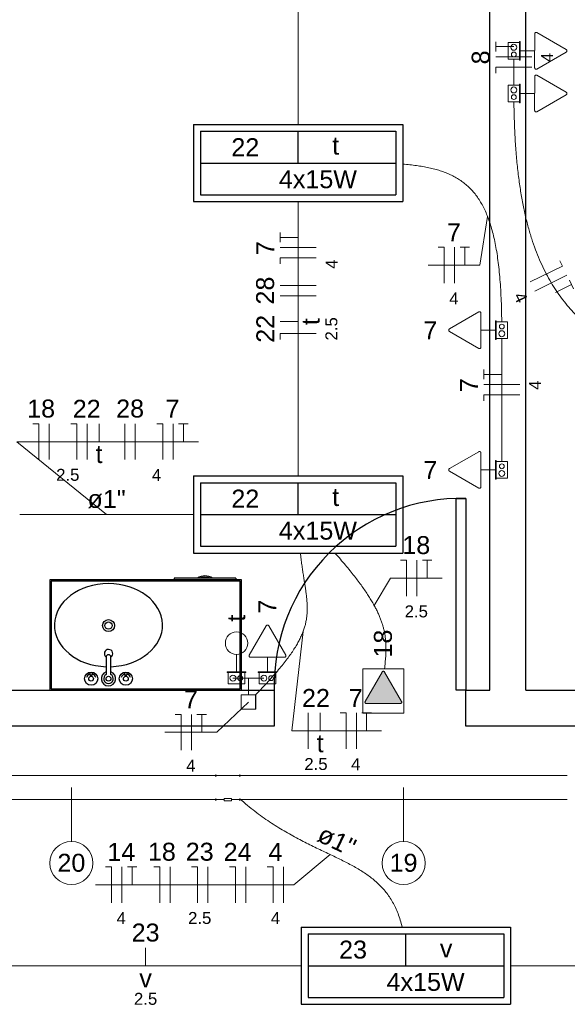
# Model space of a CAD drawing. Header units: millimetres. Extents: x -8 to 220, y -114 to 51.
# Tile 37 of 82: x 40.8 to 43.08, y 28.24 to 32.34. Entities that reach past the tile are written whole.
import ezdxf

# ---------------------------------------------------------------- set-up
doc = ezdxf.new("R2010")
doc.units = ezdxf.units.MM
doc.header["$MEASUREMENT"] = 0
for name, color, linetype in [('1', 1, 'Continuous'), ('AR-SAN', 1, 'Continuous'), ('MOBILARIO', 8, 'Continuous'), ('P-SIMBOL', 5, 'Continuous'), ('parede', 5, 'Continuous'), ('porta', 3, 'Continuous')]:
    doc.layers.add(name, color=color, linetype=linetype)
for name, color, linetype, lineweight in [('Conexões - condutos Retangulares', 8, 'Continuous', 5), ('EL-Condutos', 4, 'Continuous', 5), ('EL-Conexões', 9, 'Continuous', 5), ('EL-Fios (Fase 1)', 7, 'Continuous', 5), ('EL-Fios (Fase 2)', 7, 'Continuous', 5), ('EL-Fios (Fase 3)', 7, 'Continuous', 5), ('EL-Fios (Neutro)', 7, 'Continuous', 5), ('EL-Fios (Retorno)', 7, 'Continuous', 5), ('EL-Fios (Terra)', 7, 'Continuous', 5), ('EL-Interruptor', 5, 'Continuous', 5), ('EL-Textos conduto', 7, 'Continuous', 5), ('EL-Textos fios', 7, 'Continuous', 5), ('EL-Tomadas', 4, 'Continuous', 5), ('IFC-Caixa de passagem-Contorno', 44, 'Continuous', 5), ('Textos', 7, 'Continuous', 5)]:
    doc.layers.add(name, color=color, linetype=linetype, lineweight=lineweight)
doc.styles.add('Arial', font='arial.ttf')

msp = doc.modelspace()

# ---------------------------------------------------------------- hatches: boundary and pattern name
at = {"layer": 'EL-Tomadas', "linetype": 'Continuous'}
msp.add_hatch(color=256, dxfattribs=at).paths.add_polyline_path([(42.31, 29.6224), (42.2392, 29.4998), (42.2388, 29.4947), (42.2444, 29.4908), (42.386, 29.4907), (42.3912, 29.4937), (42.3912, 29.4997), (42.3204, 29.6224), (42.3152, 29.6254)])

# ---------------------------------------------------------------- linework, layer by layer
at = {"layer": '1', "color": 8}
msp.add_arc((42.6398, 29.5667), 0.7803, 88.5312, 181.4688, dxfattribs=at)
at = {"layer": 'AR-SAN'}
for p, q in [((41.723, 30.0067), (40.923, 30.0067)), ((40.923, 30.0067), (40.923, 29.5467)), ((41.718, 30.0017), (40.928, 30.0017)), ((40.928, 30.0017), (40.928, 29.5517)), ((41.4421, 30.0137), (41.4421, 30.0067)), ((41.5391, 30.0137), (41.4421, 30.0137)), ((41.5489, 30.0137), (41.5391, 30.0137)), ((41.5921, 30.0137), (41.5489, 30.0137)), ((41.6019, 30.0137), (41.5921, 30.0137)), ((41.6989, 30.0137), (41.6019, 30.0137)), ((41.6989, 30.0137), (41.6989, 30.0067)), ((41.718, 29.5517), (41.718, 30.0017)), ((41.723, 29.5467), (41.723, 30.0067)), ((40.928, 29.5517), (41.718, 29.5517)), ((40.923, 29.5467), (41.723, 29.5467))]:
    msp.add_line(p, q, dxfattribs=at)
for radius, start, end in [(0.0542, 54.6502, 125.3498), (0.0492, 63.956, 116.044)]:
    msp.add_arc((41.5705, 29.9695), radius, start, end, dxfattribs=at)
at = {"layer": 'Conexões - condutos Retangulares'}
for p, q in [((41.6161, 29.1951), (41.6161, 29.1851)), ((41.6161, 29.1901), (41.7161, 29.1901)), ((41.7161, 29.1951), (41.7161, 29.1851)), ((41.6161, 29.0951), (41.6161, 29.0851)), ((41.6511, 29.0901), (41.6161, 29.0901)), ((41.6811, 29.0951), (41.6511, 29.0951)), ((41.6511, 29.0951), (41.6511, 29.0851)), ((41.6811, 29.0851), (41.6511, 29.0851)), ((41.6811, 29.0951), (41.6811, 29.0851)), ((41.7161, 29.0901), (41.6811, 29.0901)), ((41.7161, 29.0951), (41.7161, 29.0851))]:
    msp.add_line(p, q, dxfattribs=at)
at = {"layer": 'EL-Condutos', "linetype": 'Continuous'}
for p, q in [((40.4098, 29.1901), (41.6161, 29.1901)), ((41.7161, 29.1901), (43.0832, 29.1901)), ((40.4098, 29.0901), (41.6161, 29.0901)), ((41.7161, 29.0901), (43.0832, 29.0901))]:
    msp.add_line(p, q, dxfattribs=at)
for points in [[(41.9598, 33.0528), (41.9598, 33.0014), (41.9598, 32.9528), (41.9598, 32.9067), (41.9598, 32.8629), (41.9598, 32.8213), (41.9598, 32.7816), (41.9598, 32.7437), (41.9598, 32.7074), (41.9598, 32.6724), (41.9598, 32.6385), (41.9598, 32.6057), (41.9598, 32.5736), (41.9598, 32.5421), (41.9598, 32.511), (41.9598, 32.4801), (41.9598, 32.4491), (41.9598, 32.418), (41.9598, 32.3865), (41.9598, 32.3545), (41.9598, 32.3216), (41.9598, 32.2878), (41.9598, 32.2528), (41.9598, 32.2164), (41.9598, 32.1785), (41.9598, 32.1388), (41.9598, 32.0972), (41.9598, 32.0534), (41.9598, 32.0073), (41.9598, 31.9587), (41.9598, 31.9073)], [(42.8598, 32.1799), (42.8598, 32.1761), (42.8598, 32.1723), (42.8598, 32.1688), (42.8598, 32.1653), (42.8598, 32.1619), (42.8598, 32.1586), (42.8598, 32.1554), (42.8598, 32.1522), (42.8598, 32.1491), (42.8598, 32.146), (42.8598, 32.1429), (42.8598, 32.1399), (42.8598, 32.1368), (42.8598, 32.1338), (42.8598, 32.1306), (42.8598, 32.1275), (42.8598, 32.1243), (42.8598, 32.121), (42.8598, 32.1177), (42.8598, 32.1142), (42.8598, 32.1107), (42.8598, 32.107), (42.8598, 32.1032), (42.8598, 32.0993), (42.8598, 32.0951), (42.8598, 32.0909), (42.8598, 32.0864), (42.8598, 32.0818), (42.8598, 32.0769), (42.8598, 32.0718)], [(42.8601, 32.0016), (42.862, 31.9209), (42.8656, 31.845), (42.8708, 31.7737), (42.8776, 31.7068), (42.886, 31.644), (42.896, 31.5852), (42.9074, 31.5301), (42.9203, 31.4785), (42.9346, 31.4303), (42.9503, 31.3851), (42.9673, 31.3428), (42.9856, 31.3033), (43.0052, 31.2661), (43.0259, 31.2313), (43.0479, 31.1985), (43.071, 31.1675), (43.0952, 31.1381), (43.1205, 31.1102), (43.1467, 31.0834), (43.174, 31.0577), (43.2022, 31.0327), (43.2313, 31.0083), (43.2613, 30.9842), (43.292, 30.9603), (43.3236, 30.9363), (43.3559, 30.912), (43.389, 30.8872), (43.4227, 30.8618), (43.457, 30.8354), (43.4919, 30.8079)], [(42.8095, 31.0847), (42.8085, 31.1352), (42.8068, 31.1831), (42.8043, 31.2285), (42.8011, 31.2714), (42.7971, 31.3118), (42.7924, 31.35), (42.7868, 31.3858), (42.7805, 31.4194), (42.7733, 31.451), (42.7652, 31.4804), (42.7562, 31.5078), (42.7464, 31.5334), (42.7357, 31.557), (42.724, 31.5789), (42.7114, 31.599), (42.6978, 31.6175), (42.6833, 31.6345), (42.6677, 31.6499), (42.6512, 31.6638), (42.6336, 31.6764), (42.6149, 31.6877), (42.5952, 31.6978), (42.5744, 31.7067), (42.5525, 31.7145), (42.5295, 31.7213), (42.5053, 31.7271), (42.48, 31.732), (42.4535, 31.7361), (42.4258, 31.7395), (42.3969, 31.7422)], [(41.9598, 31.5861), (41.9598, 31.5348), (41.9598, 31.4861), (41.9598, 31.44), (41.9598, 31.3963), (41.9598, 31.3547), (41.9598, 31.315), (41.9598, 31.2771), (41.9598, 31.2407), (41.9598, 31.2057), (41.9598, 31.1719), (41.9598, 31.139), (41.9598, 31.1069), (41.9598, 31.0754), (41.9598, 31.0443), (41.9598, 31.0134), (41.9598, 30.9825), (41.9598, 30.9514), (41.9598, 30.9199), (41.9598, 30.8878), (41.9598, 30.8549), (41.9598, 30.8211), (41.9598, 30.7861), (41.9598, 30.7497), (41.9598, 30.7118), (41.9598, 30.6721), (41.9598, 30.6305), (41.9598, 30.5867), (41.9598, 30.5406), (41.9598, 30.492), (41.9598, 30.4406)], [(42.8098, 31.0143), (42.8098, 30.9896), (42.8098, 30.9663), (42.8098, 30.9444), (42.8098, 30.9237), (42.8098, 30.9042), (42.8098, 30.8858), (42.8098, 30.8683), (42.8098, 30.8517), (42.8098, 30.8358), (42.8098, 30.8206), (42.8098, 30.8059), (42.8098, 30.7917), (42.8098, 30.7779), (42.8098, 30.7643), (42.8098, 30.7509), (42.8098, 30.7375), (42.8098, 30.7241), (42.8098, 30.7106), (42.8098, 30.6968), (42.8098, 30.6827), (42.8098, 30.6682), (42.8098, 30.6531), (42.8098, 30.6374), (42.8098, 30.6209), (42.8098, 30.6037), (42.8098, 30.5855), (42.8098, 30.5662), (42.8098, 30.5458), (42.8098, 30.5242), (42.8098, 30.5013)], [(41.5222, 30.2801), (41.4941, 30.2801), (41.4667, 30.2801), (41.4402, 30.2801), (41.4143, 30.2801), (41.3892, 30.2801), (41.3645, 30.2801), (41.3405, 30.2801), (41.3168, 30.2801), (41.2936, 30.2801), (41.2708, 30.2801), (41.2482, 30.2801), (41.2259, 30.2801), (41.2038, 30.2801), (41.1818, 30.2801), (41.1598, 30.2801), (41.1378, 30.2801), (41.1158, 30.2801), (41.0937, 30.2801), (41.0713, 30.2801), (41.0488, 30.2801), (41.0259, 30.2801), (41.0027, 30.2801), (40.9791, 30.2801), (40.9551, 30.2801), (40.9304, 30.2801), (40.9052, 30.2801), (40.8794, 30.2801), (40.8528, 30.2801), (40.8255, 30.2801), (40.7974, 30.2801)], [(41.7818, 29.5272), (41.8092, 29.5557), (41.8343, 29.5826), (41.8572, 29.6081), (41.878, 29.6322), (41.8968, 29.655), (41.9136, 29.6767), (41.9287, 29.6974), (41.9419, 29.7171), (41.9535, 29.7359), (41.9635, 29.7541), (41.972, 29.7716), (41.9791, 29.7885), (41.9849, 29.805), (41.9895, 29.8212), (41.993, 29.8372), (41.9954, 29.853), (41.9968, 29.8688), (41.9974, 29.8847), (41.9972, 29.9008), (41.9963, 29.9171), (41.9948, 29.9338), (41.9927, 29.951), (41.9903, 29.9688), (41.9875, 29.9873), (41.9845, 30.0066), (41.9813, 30.0268), (41.978, 30.048), (41.9748, 30.0703), (41.9716, 30.0937), (41.9686, 30.1185)], [(42.1132, 30.1189), (42.1357, 30.0932), (42.1567, 30.0686), (42.1762, 30.0451), (42.1941, 30.0226), (42.2106, 30.0011), (42.2257, 29.9805), (42.2396, 29.9608), (42.2521, 29.9418), (42.2634, 29.9237), (42.2736, 29.9062), (42.2827, 29.8895), (42.2908, 29.8734), (42.2978, 29.8578), (42.3039, 29.8428), (42.3092, 29.8282), (42.3136, 29.8141), (42.3172, 29.8004), (42.3202, 29.7871), (42.3225, 29.774), (42.3242, 29.7611), (42.3253, 29.7485), (42.326, 29.736), (42.3262, 29.7236), (42.3261, 29.7113), (42.3256, 29.6989), (42.3249, 29.6865), (42.3239, 29.6741), (42.3228, 29.6615), (42.3216, 29.6487), (42.3204, 29.6356)], [(41.7517, 29.4967), (41.7517, 29.4967), (41.7517, 29.4967), (41.7518, 29.4967), (41.7518, 29.4967), (41.7518, 29.4967), (41.7518, 29.4967), (41.7518, 29.4967), (41.7519, 29.4967), (41.7519, 29.4967), (41.7519, 29.4967), (41.7519, 29.4967), (41.7519, 29.4967), (41.7519, 29.4967), (41.7519, 29.4967), (41.752, 29.4967), (41.752, 29.4967), (41.752, 29.4967), (41.752, 29.4967), (41.752, 29.4967), (41.752, 29.4967), (41.752, 29.4967), (41.7521, 29.4967), (41.7521, 29.4967), (41.7521, 29.4967), (41.7521, 29.4967), (41.7521, 29.4967), (41.7522, 29.4967), (41.7522, 29.4967), (41.7522, 29.4967), (41.7522, 29.4967)], [(42.3935, 28.5576), (42.3857, 28.5869), (42.3765, 28.614), (42.3659, 28.6391), (42.3539, 28.6623), (42.3407, 28.6837), (42.3262, 28.7035), (42.3104, 28.7218), (42.2935, 28.7389), (42.2755, 28.7548), (42.2564, 28.7698), (42.2363, 28.7839), (42.2152, 28.7973), (42.1931, 28.8101), (42.1701, 28.8226), (42.1463, 28.8348), (42.1216, 28.847), (42.0962, 28.8592), (42.0701, 28.8716), (42.0433, 28.8844), (42.0158, 28.8977), (41.9878, 28.9117), (41.9592, 28.9265), (41.9302, 28.9423), (41.9007, 28.9592), (41.8707, 28.9773), (41.8404, 28.9969), (41.8098, 29.0181), (41.7789, 29.041), (41.7478, 29.0657), (41.7165, 29.0925)], [(40.6156, 28.3967), (40.6723, 28.3967), (40.7265, 28.3967), (40.7786, 28.3967), (40.8287, 28.3967), (40.8769, 28.3967), (40.9234, 28.3967), (40.9684, 28.3967), (41.0121, 28.3967), (41.0545, 28.3967), (41.096, 28.3967), (41.1366, 28.3967), (41.1766, 28.3967), (41.216, 28.3967), (41.2551, 28.3967), (41.2941, 28.3967), (41.333, 28.3967), (41.3721, 28.3967), (41.4116, 28.3967), (41.4515, 28.3967), (41.4922, 28.3967), (41.5336, 28.3967), (41.5761, 28.3967), (41.6198, 28.3967), (41.6648, 28.3967), (41.7113, 28.3967), (41.7595, 28.3967), (41.8095, 28.3967), (41.8616, 28.3967), (41.9159, 28.3967), (41.9725, 28.3967)], [(42.8464, 28.3967), (42.903, 28.3967), (42.9573, 28.3967), (43.0093, 28.3967), (43.0594, 28.3967), (43.1076, 28.3967), (43.1541, 28.3967), (43.1991, 28.3967), (43.2428, 28.3967), (43.2853, 28.3967), (43.3267, 28.3967), (43.3673, 28.3967), (43.4073, 28.3967), (43.4467, 28.3967), (43.4859, 28.3967), (43.5248, 28.3967), (43.5637, 28.3967), (43.6028, 28.3967), (43.6423, 28.3967), (43.6822, 28.3967), (43.7229, 28.3967), (43.7643, 28.3967), (43.8068, 28.3967), (43.8505, 28.3967), (43.8955, 28.3967), (43.942, 28.3967), (43.9902, 28.3967), (44.0403, 28.3967), (44.0923, 28.3967), (44.1466, 28.3967), (44.2032, 28.3967)]]:
    msp.add_spline(points, degree=3, dxfattribs=at)
at = {"layer": 'EL-Conexões'}
for p, q in [((41.7517, 29.5967), (41.6874, 29.5967)), ((41.7517, 29.5267), (41.7517, 29.5967)), ((41.7522, 29.5267), (41.7522, 29.5967)), ((41.7522, 29.5967), (41.8165, 29.5967))]:
    msp.add_line(p, q, dxfattribs=at)
for points in [[(41.7217, 29.4667), (41.7217, 29.5267), (41.7817, 29.5267), (41.7817, 29.4667), (41.7217, 29.4667)], [(41.7222, 29.4667), (41.7222, 29.5267), (41.7822, 29.5267), (41.7822, 29.4667), (41.7222, 29.4667)]]:
    msp.add_lwpolyline(points, dxfattribs=at)
at = {"layer": 'EL-Fios (Fase 1)'}
for p, q in [((42.9348, 32.1901), (42.7848, 32.1901)), ((42.0348, 31.3937), (41.8848, 31.3937)), ((42.6124, 31.2454), (42.6124, 31.3954)), ((42.9471, 31.2118), (43.0816, 31.2782)), ((42.8848, 30.822), (42.7348, 30.822)), ((40.9204, 30.5087), (40.9204, 30.6587)), ((41.4374, 30.5087), (41.4374, 30.6587)), ((42.4552, 29.9387), (42.4552, 30.0887)), ((41.5142, 29.2957), (41.5142, 29.4457)), ((42.2024, 29.3017), (42.2024, 29.4517)), ((41.2236, 28.6591), (41.2236, 28.8091)), ((41.4245, 28.6591), (41.4245, 28.8091)), ((41.5826, 28.6591), (41.5826, 28.8091)), ((41.7406, 28.6591), (41.7406, 28.8091)), ((41.8986, 28.6591), (41.8986, 28.8091))]:
    msp.add_line(p, q, dxfattribs=at)
at = {"layer": 'EL-Fios (Fase 2)'}
for p, q in [((42.0348, 31.1929), (41.8848, 31.1929)), ((41.2365, 30.5087), (41.2365, 30.6587))]:
    msp.add_line(p, q, dxfattribs=at)
at = {"layer": 'EL-Fios (Fase 3)'}
for p, q in [((42.0348, 31.2357), (41.8848, 31.2357)), ((41.0784, 30.5087), (41.0784, 30.6587)), ((41.2793, 30.5087), (41.2793, 30.6587)), ((42.0015, 29.3017), (42.0015, 29.4517))]:
    msp.add_line(p, q, dxfattribs=at)
at = {"layer": 'EL-Fios (Neutro)'}
for p, q in [((42.9348, 32.1472), (42.7848, 32.1472)), ((42.7848, 32.1222), (42.7848, 32.1472)), ((42.5445, 31.3954), (42.5695, 31.3954)), ((42.5695, 31.2454), (42.5695, 31.3954)), ((42.0348, 31.3509), (41.8848, 31.3509)), ((41.8848, 31.3259), (41.8848, 31.3509)), ((42.9281, 31.2502), (43.0626, 31.3166)), ((43.0516, 31.339), (43.0626, 31.3166)), ((42.0348, 31.0348), (41.8848, 31.0348)), ((41.8848, 31.0098), (41.8848, 31.0348)), ((42.8848, 30.7791), (42.7348, 30.7791)), ((42.7348, 30.7541), (42.7348, 30.7791)), ((40.8525, 30.6587), (40.8775, 30.6587)), ((40.8775, 30.5087), (40.8775, 30.6587)), ((41.0106, 30.6587), (41.0356, 30.6587)), ((41.0356, 30.5087), (41.0356, 30.6587)), ((41.3695, 30.6587), (41.3945, 30.6587)), ((41.3945, 30.5087), (41.3945, 30.6587)), ((42.3874, 30.0887), (42.4124, 30.0887)), ((42.4124, 29.9387), (42.4124, 30.0887)), ((41.4464, 29.4457), (41.4714, 29.4457)), ((41.4714, 29.2957), (41.4714, 29.4457)), ((42.1345, 29.4517), (42.1595, 29.4517)), ((42.1595, 29.3017), (42.1595, 29.4517)), ((41.1558, 28.8091), (41.1808, 28.8091)), ((41.1808, 28.6591), (41.1808, 28.8091)), ((41.3567, 28.8091), (41.3817, 28.8091)), ((41.3817, 28.6591), (41.3817, 28.8091)), ((41.5147, 28.8091), (41.5397, 28.8091)), ((41.5397, 28.6591), (41.5397, 28.8091)), ((41.6728, 28.8091), (41.6978, 28.8091)), ((41.6978, 28.6591), (41.6978, 28.8091)), ((41.8308, 28.8091), (41.8558, 28.8091)), ((41.8558, 28.6591), (41.8558, 28.8091))]:
    msp.add_line(p, q, dxfattribs=at)
at = {"layer": 'EL-Fios (Retorno)'}
for p, q in [((41.9598, 31.0848), (41.8848, 31.0848)), ((41.1284, 30.5837), (41.1284, 30.6587)), ((42.0515, 29.3767), (42.0515, 29.4517)), ((41.3227, 28.3967), (41.3227, 28.4717))]:
    msp.add_line(p, q, dxfattribs=at)
at = {"layer": 'EL-Fios (Terra)'}
for points in [[(42.8598, 32.2329), (42.7848, 32.2329), (42.7848, 32.2129), (42.7848, 32.2529)], [(41.9598, 31.4366), (41.8848, 31.4366), (41.8848, 31.4166), (41.8848, 31.4566)], [(42.6553, 31.3204), (42.6553, 31.3954), (42.6353, 31.3954), (42.6753, 31.3954)], [(43.0333, 31.2066), (43.1006, 31.2398), (43.0917, 31.2577), (43.1094, 31.2218)], [(42.8098, 30.8648), (42.7348, 30.8648), (42.7348, 30.8448), (42.7348, 30.8848)], [(41.4802, 30.5837), (41.4802, 30.6587), (41.4602, 30.6587), (41.5002, 30.6587)], [(42.4981, 30.0137), (42.4981, 30.0887), (42.4781, 30.0887), (42.5181, 30.0887)], [(41.5571, 29.3707), (41.5571, 29.4457), (41.5371, 29.4457), (41.5771, 29.4457)], [(42.2452, 29.3767), (42.2452, 29.4517), (42.2252, 29.4517), (42.2652, 29.4517)], [(41.2665, 28.7341), (41.2665, 28.8091), (41.2465, 28.8091), (41.2865, 28.8091)]]:
    msp.add_lwpolyline(points, dxfattribs=at)
at = {"layer": 'EL-Interruptor'}
msp.add_line((41.7024, 29.6961), (41.7024, 29.6235), dxfattribs=at)
msp.add_circle((41.7024, 29.743), 0.0469, dxfattribs=at)
at = {"layer": 'EL-Textos fios'}
for p, q in [((42.7506, 31.5229), (42.7181, 31.3204)), ((42.5017, 31.3204), (42.7181, 31.3204)), ((41.1598, 30.2801), (40.7854, 30.5837)), ((40.7854, 30.5837), (41.5431, 30.5837)), ((42.2771, 29.8999), (42.3445, 30.0137)), ((42.3445, 30.0137), (42.5609, 30.0137)), ((41.9801, 29.7909), (41.9326, 29.3767)), ((41.752, 29.4967), (41.6199, 29.3707)), ((41.4035, 29.3707), (41.6199, 29.3707)), ((41.9326, 29.3767), (42.3081, 29.3767)), ((41.0129, 29.1401), (41.0129, 28.9151)), ((42.3996, 29.1401), (42.3996, 28.9151)), ((42.0936, 28.8605), (41.9415, 28.7341)), ((41.1129, 28.7341), (41.9415, 28.7341))]:
    msp.add_line(p, q, dxfattribs=at)
for centre in [(41.0129, 28.8251), (42.3996, 28.8251)]:
    msp.add_circle(centre, 0.09, dxfattribs=at)
at = {"layer": 'EL-Tomadas'}
for p, q in [((42.9468, 32.1442), (42.9469, 32.2858)), ((42.9559, 32.291), (43.0785, 32.2202)), ((42.9469, 32.215), (42.8866, 32.215)), ((43.0785, 32.2098), (42.9558, 32.139)), ((42.9468, 31.966), (42.9469, 32.1076)), ((42.9559, 32.1128), (43.0785, 32.042)), ((42.9469, 32.0368), (42.8866, 32.0368)), ((43.0785, 32.0316), (42.9558, 31.9608)), ((42.5911, 31.0545), (42.7138, 31.1253)), ((42.7228, 31.1201), (42.7227, 30.9785)), ((42.7137, 30.9733), (42.5911, 31.0441)), ((42.7227, 31.0493), (42.783, 31.0493)), ((42.5911, 30.4711), (42.7138, 30.542)), ((42.7228, 30.5368), (42.7227, 30.3952)), ((42.7137, 30.39), (42.5911, 30.4608)), ((42.7227, 30.466), (42.783, 30.466)), ((41.7555, 29.6928), (41.8263, 29.8155)), ((41.8367, 29.8155), (41.9076, 29.6928)), ((41.9024, 29.6838), (41.7607, 29.6838)), ((41.8315, 29.6838), (41.8315, 29.6235)), ((42.2392, 29.4998), (42.31, 29.6224)), ((42.3204, 29.6224), (42.3912, 29.4997)), ((42.386, 29.4907), (42.2444, 29.4908))]:
    msp.add_line(p, q, dxfattribs=at)
for points in [[(42.9559, 32.291), (42.9553, 32.2913), (42.9546, 32.2915), (42.9539, 32.2917), (42.9532, 32.2918), (42.9526, 32.2918), (42.9519, 32.2917), (42.9512, 32.2915), (42.9505, 32.2913), (42.9499, 32.291), (42.9493, 32.2906), (42.9488, 32.2902), (42.9483, 32.2896), (42.9479, 32.2891), (42.9475, 32.2885), (42.9473, 32.2878), (42.9471, 32.2872), (42.9469, 32.2865), (42.9469, 32.2858)], [(43.0785, 32.2098), (43.0791, 32.2102), (43.0796, 32.2106), (43.0801, 32.2111), (43.0805, 32.2117), (43.0809, 32.2123), (43.0812, 32.2129), (43.0814, 32.2136), (43.0815, 32.2143), (43.0815, 32.215), (43.0815, 32.2157), (43.0814, 32.2164), (43.0812, 32.217), (43.0809, 32.2177), (43.0805, 32.2183), (43.0801, 32.2189), (43.0796, 32.2194), (43.0791, 32.2198), (43.0785, 32.2202)], [(42.9468, 32.1442), (42.9469, 32.1435), (42.947, 32.1428), (42.9472, 32.1421), (42.9475, 32.1415), (42.9478, 32.1409), (42.9482, 32.1403), (42.9487, 32.1398), (42.9492, 32.1393), (42.9498, 32.139), (42.9505, 32.1386), (42.9511, 32.1384), (42.9518, 32.1382), (42.9525, 32.1382), (42.9532, 32.1382), (42.9539, 32.1382), (42.9546, 32.1384), (42.9552, 32.1386), (42.9558, 32.139)], [(42.9559, 32.1128), (42.9553, 32.1131), (42.9546, 32.1133), (42.9539, 32.1135), (42.9532, 32.1136), (42.9526, 32.1136), (42.9519, 32.1135), (42.9512, 32.1133), (42.9505, 32.1131), (42.9499, 32.1128), (42.9493, 32.1124), (42.9488, 32.112), (42.9483, 32.1115), (42.9479, 32.1109), (42.9475, 32.1103), (42.9473, 32.1096), (42.9471, 32.109), (42.9469, 32.1083), (42.9469, 32.1076)], [(43.0785, 32.0316), (43.0791, 32.032), (43.0796, 32.0324), (43.0801, 32.0329), (43.0805, 32.0335), (43.0809, 32.0341), (43.0812, 32.0347), (43.0814, 32.0354), (43.0815, 32.0361), (43.0815, 32.0368), (43.0815, 32.0375), (43.0814, 32.0382), (43.0812, 32.0389), (43.0809, 32.0395), (43.0805, 32.0401), (43.0801, 32.0407), (43.0796, 32.0412), (43.0791, 32.0416), (43.0785, 32.042)], [(42.9468, 31.966), (42.9469, 31.9653), (42.947, 31.9646), (42.9472, 31.9639), (42.9475, 31.9633), (42.9478, 31.9627), (42.9482, 31.9621), (42.9487, 31.9616), (42.9492, 31.9612), (42.9498, 31.9608), (42.9505, 31.9605), (42.9511, 31.9602), (42.9518, 31.9601), (42.9525, 31.96), (42.9532, 31.96), (42.9539, 31.9601), (42.9546, 31.9602), (42.9552, 31.9605), (42.9558, 31.9608)], [(42.7228, 31.1201), (42.7227, 31.1208), (42.7226, 31.1215), (42.7224, 31.1221), (42.7221, 31.1228), (42.7218, 31.1234), (42.7214, 31.124), (42.7209, 31.1245), (42.7203, 31.1249), (42.7198, 31.1253), (42.7191, 31.1256), (42.7185, 31.1258), (42.7178, 31.126), (42.7171, 31.1261), (42.7164, 31.1261), (42.7157, 31.126), (42.715, 31.1258), (42.7144, 31.1256), (42.7138, 31.1253)], [(42.5911, 31.0545), (42.5905, 31.0541), (42.5899, 31.0536), (42.5895, 31.0531), (42.5891, 31.0526), (42.5887, 31.052), (42.5884, 31.0513), (42.5882, 31.0506), (42.5881, 31.05), (42.5881, 31.0493), (42.5881, 31.0486), (42.5882, 31.0479), (42.5884, 31.0472), (42.5887, 31.0466), (42.5891, 31.046), (42.5895, 31.0454), (42.5899, 31.0449), (42.5905, 31.0444), (42.5911, 31.0441)], [(42.7137, 30.9733), (42.7143, 30.973), (42.715, 30.9727), (42.7156, 30.9726), (42.7163, 30.9725), (42.717, 30.9725), (42.7177, 30.9726), (42.7184, 30.9727), (42.7191, 30.973), (42.7197, 30.9733), (42.7203, 30.9737), (42.7208, 30.9741), (42.7213, 30.9746), (42.7217, 30.9752), (42.7221, 30.9758), (42.7223, 30.9764), (42.7225, 30.9771), (42.7226, 30.9778), (42.7227, 30.9785)], [(42.7228, 30.5368), (42.7227, 30.5375), (42.7226, 30.5382), (42.7224, 30.5388), (42.7221, 30.5395), (42.7218, 30.5401), (42.7214, 30.5406), (42.7209, 30.5411), (42.7203, 30.5416), (42.7198, 30.542), (42.7191, 30.5423), (42.7185, 30.5425), (42.7178, 30.5427), (42.7171, 30.5428), (42.7164, 30.5428), (42.7157, 30.5427), (42.715, 30.5425), (42.7144, 30.5423), (42.7138, 30.542)], [(42.5911, 30.4711), (42.5905, 30.4708), (42.5899, 30.4703), (42.5895, 30.4698), (42.5891, 30.4692), (42.5887, 30.4686), (42.5884, 30.468), (42.5882, 30.4673), (42.5881, 30.4666), (42.5881, 30.466), (42.5881, 30.4653), (42.5882, 30.4646), (42.5884, 30.4639), (42.5887, 30.4633), (42.5891, 30.4627), (42.5895, 30.4621), (42.5899, 30.4616), (42.5905, 30.4611), (42.5911, 30.4608)], [(42.7137, 30.39), (42.7143, 30.3896), (42.715, 30.3894), (42.7156, 30.3892), (42.7163, 30.3892), (42.717, 30.3892), (42.7177, 30.3892), (42.7184, 30.3894), (42.7191, 30.3896), (42.7197, 30.39), (42.7203, 30.3903), (42.7208, 30.3908), (42.7213, 30.3913), (42.7217, 30.3919), (42.7221, 30.3925), (42.7223, 30.3931), (42.7225, 30.3938), (42.7226, 30.3945), (42.7227, 30.3952)], [(41.8367, 29.8155), (41.8364, 29.816), (41.8359, 29.8166), (41.8354, 29.817), (41.8348, 29.8175), (41.8342, 29.8178), (41.8336, 29.8181), (41.8329, 29.8183), (41.8322, 29.8184), (41.8315, 29.8185), (41.8308, 29.8184), (41.8302, 29.8183), (41.8295, 29.8181), (41.8288, 29.8178), (41.8282, 29.8175), (41.8277, 29.817), (41.8272, 29.8166), (41.8267, 29.816), (41.8263, 29.8155)], [(41.7555, 29.6928), (41.7552, 29.6922), (41.755, 29.6915), (41.7548, 29.6909), (41.7548, 29.6902), (41.7548, 29.6895), (41.7548, 29.6888), (41.755, 29.6881), (41.7552, 29.6875), (41.7555, 29.6868), (41.7559, 29.6862), (41.7564, 29.6857), (41.7569, 29.6852), (41.7574, 29.6848), (41.7581, 29.6845), (41.7587, 29.6842), (41.7594, 29.684), (41.76, 29.6839), (41.7607, 29.6838)], [(41.9024, 29.6838), (41.9031, 29.6838), (41.9038, 29.6839), (41.9044, 29.6841), (41.9051, 29.6844), (41.9057, 29.6847), (41.9062, 29.6852), (41.9067, 29.6856), (41.9072, 29.6862), (41.9076, 29.6868), (41.9079, 29.6874), (41.9081, 29.688), (41.9083, 29.6887), (41.9084, 29.6894), (41.9084, 29.6901), (41.9083, 29.6908), (41.9081, 29.6915), (41.9079, 29.6921), (41.9076, 29.6928)], [(42.2292, 29.6354), (42.2292, 29.4508), (42.4012, 29.4508), (42.4012, 29.6354), (42.2292, 29.6354)], [(42.3204, 29.6224), (42.32, 29.623), (42.3196, 29.6235), (42.3191, 29.624), (42.3185, 29.6244), (42.3179, 29.6248), (42.3172, 29.6251), (42.3166, 29.6253), (42.3159, 29.6254), (42.3152, 29.6254), (42.3145, 29.6254), (42.3138, 29.6253), (42.3131, 29.6251), (42.3125, 29.6248), (42.3119, 29.6244), (42.3113, 29.624), (42.3108, 29.6235), (42.3104, 29.623), (42.31, 29.6224)], [(42.2392, 29.4998), (42.2389, 29.4992), (42.2387, 29.4985), (42.2385, 29.4978), (42.2384, 29.4971), (42.2384, 29.4964), (42.2385, 29.4957), (42.2387, 29.4951), (42.2389, 29.4944), (42.2392, 29.4938), (42.2396, 29.4932), (42.24, 29.4927), (42.2405, 29.4922), (42.2411, 29.4918), (42.2417, 29.4914), (42.2424, 29.4911), (42.243, 29.4909), (42.2437, 29.4908), (42.2444, 29.4908)], [(42.386, 29.4907), (42.3867, 29.4908), (42.3874, 29.4909), (42.3881, 29.4911), (42.3887, 29.4914), (42.3893, 29.4917), (42.3899, 29.4921), (42.3904, 29.4926), (42.3908, 29.4931), (42.3912, 29.4937), (42.3915, 29.4943), (42.3918, 29.495), (42.3919, 29.4957), (42.392, 29.4964), (42.392, 29.4971), (42.3919, 29.4978), (42.3918, 29.4984), (42.3915, 29.4991), (42.3912, 29.4997)]]:
    msp.add_lwpolyline(points, dxfattribs=at)
at = {"layer": 'IFC-Caixa de passagem-Contorno'}
for p, q in [((42.8361, 32.18), (42.8361, 32.25)), ((42.8836, 32.25), (42.8361, 32.25)), ((42.8836, 32.176), (42.8836, 32.254)), ((42.8866, 32.254), (42.8836, 32.254)), ((42.8866, 32.176), (42.8866, 32.254)), ((42.8836, 32.18), (42.8361, 32.18)), ((42.8866, 32.176), (42.8836, 32.176)), ((42.8361, 32.0018), (42.8361, 32.0718)), ((42.8836, 32.0718), (42.8361, 32.0718)), ((42.8836, 31.9978), (42.8836, 32.0758)), ((42.8866, 32.0758), (42.8836, 32.0758)), ((42.8866, 31.9978), (42.8866, 32.0758)), ((42.8836, 32.0018), (42.8361, 32.0018)), ((42.8866, 31.9978), (42.8836, 31.9978)), ((42.783, 31.0883), (42.783, 31.0103)), ((42.783, 31.0883), (42.786, 31.0883)), ((42.786, 31.0883), (42.786, 31.0103)), ((42.786, 31.0843), (42.8335, 31.0843)), ((42.8335, 31.0843), (42.8335, 31.0143)), ((42.783, 31.0103), (42.786, 31.0103)), ((42.786, 31.0143), (42.8335, 31.0143)), ((42.783, 30.505), (42.783, 30.427)), ((42.783, 30.505), (42.786, 30.505)), ((42.786, 30.505), (42.786, 30.427)), ((42.786, 30.501), (42.8335, 30.501)), ((42.8335, 30.501), (42.8335, 30.431)), ((42.783, 30.427), (42.786, 30.427)), ((42.786, 30.431), (42.8335, 30.431)), ((41.7414, 29.6235), (41.6634, 29.6235)), ((41.6634, 29.6235), (41.6634, 29.6205)), ((41.7414, 29.6205), (41.6634, 29.6205)), ((41.6674, 29.6205), (41.6674, 29.573)), ((41.7374, 29.6205), (41.7374, 29.573)), ((41.7414, 29.6235), (41.7414, 29.6205)), ((41.8705, 29.6235), (41.7925, 29.6235)), ((41.7925, 29.6235), (41.7925, 29.6205)), ((41.8705, 29.6205), (41.7925, 29.6205)), ((41.7965, 29.6205), (41.7965, 29.573)), ((41.8665, 29.6205), (41.8665, 29.573)), ((41.8705, 29.6235), (41.8705, 29.6205)), ((41.7374, 29.573), (41.6674, 29.573)), ((41.8665, 29.573), (41.7965, 29.573))]:
    msp.add_line(p, q, dxfattribs=at)
for centre, radius in [((42.8598, 32.23), 0.0125), ((42.8598, 32.2), 0.00995), ((42.8598, 32.0518), 0.0125), ((42.8598, 32.0218), 0.00995), ((42.8098, 31.0643), 0.00995), ((42.8098, 31.0343), 0.0125), ((42.8098, 30.451), 0.0125), ((42.8098, 30.481), 0.00995), ((41.6874, 29.5967), 0.0125), ((41.7174, 29.5967), 0.00995), ((41.8165, 29.5967), 0.0125), ((41.8465, 29.5967), 0.00995)]:
    msp.add_circle(centre, radius, dxfattribs=at)
at = {"layer": 'MOBILARIO', "color": 1, "linetype": 'Continuous'}
for p, q in [((41.1577, 29.6844), (41.1577, 29.6117)), ((41.1577, 29.6844), (41.1577, 29.6117)), ((41.1777, 29.6117), (41.1777, 29.6844)), ((41.1777, 29.6117), (41.1777, 29.6844)), ((41.0927, 29.604), (41.0927, 29.6094)), ((41.0927, 29.604), (41.0927, 29.6094)), ((41.0977, 29.604), (41.0977, 29.6094)), ((41.0977, 29.604), (41.0977, 29.6094)), ((41.2377, 29.604), (41.2377, 29.6094)), ((41.2377, 29.604), (41.2377, 29.6094)), ((41.2427, 29.604), (41.2427, 29.6094)), ((41.2427, 29.604), (41.2427, 29.6094))]:
    msp.add_line(p, q, dxfattribs=at)
for centre, radius in [((41.1679, 29.8162), 0.025), ((41.1679, 29.8162), 0.015), ((41.0952, 29.5944), 0.0275), ((41.0952, 29.5944), 0.0275), ((41.0952, 29.5944), 0.01), ((41.0952, 29.5944), 0.01), ((41.0952, 29.6144), 0.00559), ((41.0952, 29.6144), 0.00559), ((41.1677, 29.5944), 0.01), ((41.1677, 29.5944), 0.01), ((41.2402, 29.5944), 0.0275), ((41.2402, 29.5944), 0.0275), ((41.2402, 29.5944), 0.01), ((41.2402, 29.5944), 0.01), ((41.2402, 29.6144), 0.00559), ((41.2402, 29.6144), 0.00559)]:
    msp.add_circle(centre, radius, dxfattribs=at)
for centre, radius, start, end in [((41.168, 29.6991), 0.0175, 303.8654, 234.2033), ((41.168, 29.6991), 0.0175, 303.8654, 234.2033), ((41.1677, 29.6844), 0.01, 0, 180), ((41.1677, 29.6844), 0.01, 0, 180), ((41.0952, 29.5944), 0.02, 105.2407, 164.2093), ((41.0952, 29.5944), 0.02, 105.2407, 164.2093), ((41.0952, 29.5944), 0.02, 16.4413, 74.0789), ((41.0952, 29.5944), 0.02, 16.4413, 74.0789), ((41.1677, 29.5944), 0.03, 109.6514, 70.3603), ((41.1677, 29.5944), 0.03, 109.6514, 70.3603), ((41.1677, 29.5944), 0.02, 120.3431, 59.7554), ((41.1677, 29.5944), 0.02, 120.3431, 59.7554), ((41.2402, 29.5944), 0.02, 106.12, 164.0884), ((41.2402, 29.5944), 0.02, 106.12, 164.0884), ((41.2402, 29.5944), 0.02, 16.2342, 73.9047), ((41.2402, 29.5944), 0.02, 16.2342, 73.9047)]:
    msp.add_arc(centre, radius, start, end, dxfattribs=at)
at = {"layer": 'MOBILARIO', "linetype": 'Continuous'}
msp.add_ellipse((41.1675, 29.8178), major_axis=(-0.2257, 0), ratio=0.76869, start_param=1.616237, end_param=7.810769, dxfattribs=at)
at = {"layer": 'P-SIMBOL'}
for p, q in [((41.523, 31.908), (42.3966, 31.908)), ((41.523, 31.908), (41.523, 31.5855)), ((42.3966, 31.908), (42.3966, 31.5855)), ((41.5518, 31.8792), (42.3678, 31.8792)), ((41.5518, 31.8792), (41.5518, 31.6142)), ((41.9598, 31.7467), (41.9598, 31.8792)), ((42.3678, 31.8792), (42.3678, 31.6142)), ((41.5518, 31.7467), (42.3678, 31.7467)), ((41.5518, 31.6142), (42.3678, 31.6142)), ((41.523, 31.5855), (42.3966, 31.5855)), ((41.523, 30.4413), (42.3966, 30.4413)), ((41.523, 30.4413), (41.523, 30.1188)), ((41.5518, 30.4126), (42.3678, 30.4126)), ((41.5518, 30.4126), (41.5518, 30.1476)), ((41.9598, 30.2801), (41.9598, 30.4126)), ((42.3678, 30.4126), (42.3678, 30.1476)), ((42.3966, 30.4413), (42.3966, 30.1188)), ((41.5518, 30.2801), (42.3678, 30.2801)), ((41.5518, 30.1476), (42.3678, 30.1476)), ((41.523, 30.1188), (42.3966, 30.1188)), ((41.9727, 28.558), (42.8462, 28.558)), ((41.9727, 28.558), (41.9727, 28.2355)), ((42.0014, 28.5292), (42.8175, 28.5292)), ((42.0014, 28.5292), (42.0014, 28.2642)), ((42.4095, 28.3967), (42.4095, 28.5292)), ((42.8175, 28.5292), (42.8175, 28.2642)), ((42.8462, 28.558), (42.8462, 28.2355)), ((42.0014, 28.3967), (42.8175, 28.3967)), ((41.9727, 28.2355), (42.8462, 28.2355)), ((42.0014, 28.2642), (42.8175, 28.2642))]:
    msp.add_line(p, q, dxfattribs=at)
at = {"layer": 'parede', "color": 8}
for p, q in [((42.7598, 29.5467), (42.7598, 33.9467)), ((42.6598, 29.5467), (42.7598, 29.5467)), ((42.6598, 29.3967), (42.6598, 29.5467)), ((42.9098, 29.5467), (46.5898, 29.5467)), ((46.5898, 29.3967), (42.6598, 29.3967))]:
    msp.add_line(p, q, dxfattribs=at)
for points in [[(42.9098, 29.5467), (42.9098, 33.9467), (43.0131, 33.9467)], [(40.6414, 29.5467), (41.8598, 29.5467), (41.8598, 29.3967), (40.6414, 29.3967)]]:
    msp.add_lwpolyline(points, dxfattribs=at)
at = {"layer": 'porta', "color": 8}
msp.add_lwpolyline([(42.6598, 30.3467), (42.6598, 29.5467), (42.6198, 29.5467), (42.6198, 30.3467)], close=True, dxfattribs=at)

# ---------------------------------------------------------------- texts
at = {"layer": 'EL-Textos conduto', "insert": (41.1598, 30.3053), "char_height": 0.075, "width": 0.318979, "attachment_point": 8, "line_spacing_factor": 0.6, "style": 'Arial'}
msp.add_mtext('ø1"', dxfattribs=at)
at = {"layer": 'EL-Textos conduto', "insert": (42.1045, 28.8832), "char_height": 0.075, "width": 0.318979, "attachment_point": 8, "rotation": 334.3544, "line_spacing_factor": 0.6, "style": 'Arial'}
msp.add_mtext('ø1"', dxfattribs=at)
at = {"layer": 'EL-Textos fios', "attachment_point": 8, "line_spacing_factor": 0.6, "style": 'Arial'}
for s, insert, char_height, width, rotation in [('8', (42.76, 32.1876), 0.075, 0.116502, 90.0002), ('4', (43.0238, 32.1876), 0.05, 0.077668, 90.0002), ('7', (41.86, 31.3912), 0.075, 0.116502, 90.0002), ('4', (42.1238, 31.3247), 0.05, 0.077668, 90.0002), ('28', (41.86, 31.2143), 0.075, 0.233003, 90.0002), ('4', (42.8662, 31.1747), 0.05, 0.077668, 296.2593), ('22', (41.86, 31.0546), 0.075, 0.233003, 90.0002), ('t', (42.0498, 31.0848), 0.075, 0.058194, 90.0002), ('2.5', (42.1238, 31.0546), 0.05, 0.194131, 90.0002), ('7', (42.71, 30.8195), 0.075, 0.116502, 90.0002), ('4', (42.9738, 30.8195), 0.05, 0.077668, 90.0002), ('23', (41.3227, 28.4965), 0.075, 0.233003, 0.0008), ('v', (41.3227, 28.3067), 0.075, 0.10484, 0.0008), ('2.5', (41.3227, 28.2327), 0.05, 0.194131, 0.0008)]:
    msp.add_mtext(s, dxfattribs=dict(at, insert=insert, char_height=char_height, width=width, rotation=rotation))
for s, insert, char_height, width in [('7', (42.6099, 31.4202), 0.075, 0.116502), ('4', (42.6099, 31.1564), 0.05, 0.077668), ('18', (40.8865, 30.6835), 0.075, 0.233003), ('22', (41.0768, 30.6835), 0.075, 0.233003), ('28', (41.2579, 30.6835), 0.075, 0.233003), ('7', (41.4349, 30.6835), 0.075, 0.116502), ('t', (41.1284, 30.4937), 0.075, 0.058194), ('2.5', (40.9978, 30.4197), 0.05, 0.194131), ('4', (41.3684, 30.4197), 0.05, 0.077668), ('18', (42.4527, 30.1135), 0.075, 0.233003), ('2.5', (42.4527, 29.8497), 0.05, 0.194131), ('7', (41.5117, 29.4705), 0.075, 0.116502), ('22', (42.0338, 29.4765), 0.075, 0.233003), ('7', (42.1999, 29.4765), 0.075, 0.116502), ('t', (42.0515, 29.2867), 0.075, 0.058194), ('4', (41.5117, 29.2067), 0.05, 0.077668), ('2.5', (42.0338, 29.2127), 0.05, 0.194131), ('4', (42.1999, 29.2127), 0.05, 0.077668), ('14', (41.2211, 28.8338), 0.075, 0.233003), ('18', (41.3906, 28.8338), 0.075, 0.233003), ('23', (41.5486, 28.8338), 0.075, 0.233003), ('24', (41.7067, 28.8338), 0.075, 0.233003), ('4', (41.8647, 28.8338), 0.075, 0.116502), ('20', (41.0129, 28.7876), 0.075, 0.233003), ('19', (42.3996, 28.7876), 0.075, 0.233003), ('4', (41.2211, 28.5701), 0.05, 0.077668), ('2.5', (41.5486, 28.5701), 0.05, 0.194131), ('4', (41.8647, 28.5701), 0.05, 0.077668)]:
    msp.add_mtext(s, dxfattribs=dict(at, insert=insert, char_height=char_height, width=width))
at = {"layer": 'Textos', "char_height": 0.075, "line_spacing_factor": 0.6, "style": 'Arial'}
for s, insert, width, attachment_point in [('22', (41.6807, 31.7753), 0.233003, 7), ('t', (42.1015, 31.781), 0.058194, 7), ('4x15W', (41.879, 31.6406), 0.652134, 7), ('7', (42.5405, 31.0112), 0.116502, 9), ('7', (42.5405, 30.4279), 0.116502, 9), ('22', (41.6807, 30.3086), 0.233003, 7), ('t', (42.1015, 30.3144), 0.058194, 7), ('4x15W', (41.879, 30.1739), 0.652134, 7), ('23', (42.1304, 28.4253), 0.233003, 7), ('v', (42.5512, 28.431), 0.10484, 7), ('4x15W', (42.3286, 28.2906), 0.652134, 7)]:
    msp.add_mtext(s, dxfattribs=dict(at, insert=insert, width=width, attachment_point=attachment_point))
at = {"layer": 'Textos', "char_height": 0.075, "attachment_point": 7, "rotation": 90.0002, "line_spacing_factor": 0.6, "style": 'Arial'}
for s, insert, width in [('7', (41.8684, 29.866), 0.116502), ('t', (41.7393, 29.8323), 0.058194), ('18', (42.3518, 29.6827), 0.233003)]:
    msp.add_mtext(s, dxfattribs=dict(at, insert=insert, width=width))

doc.saveas('drawing.dxf')
